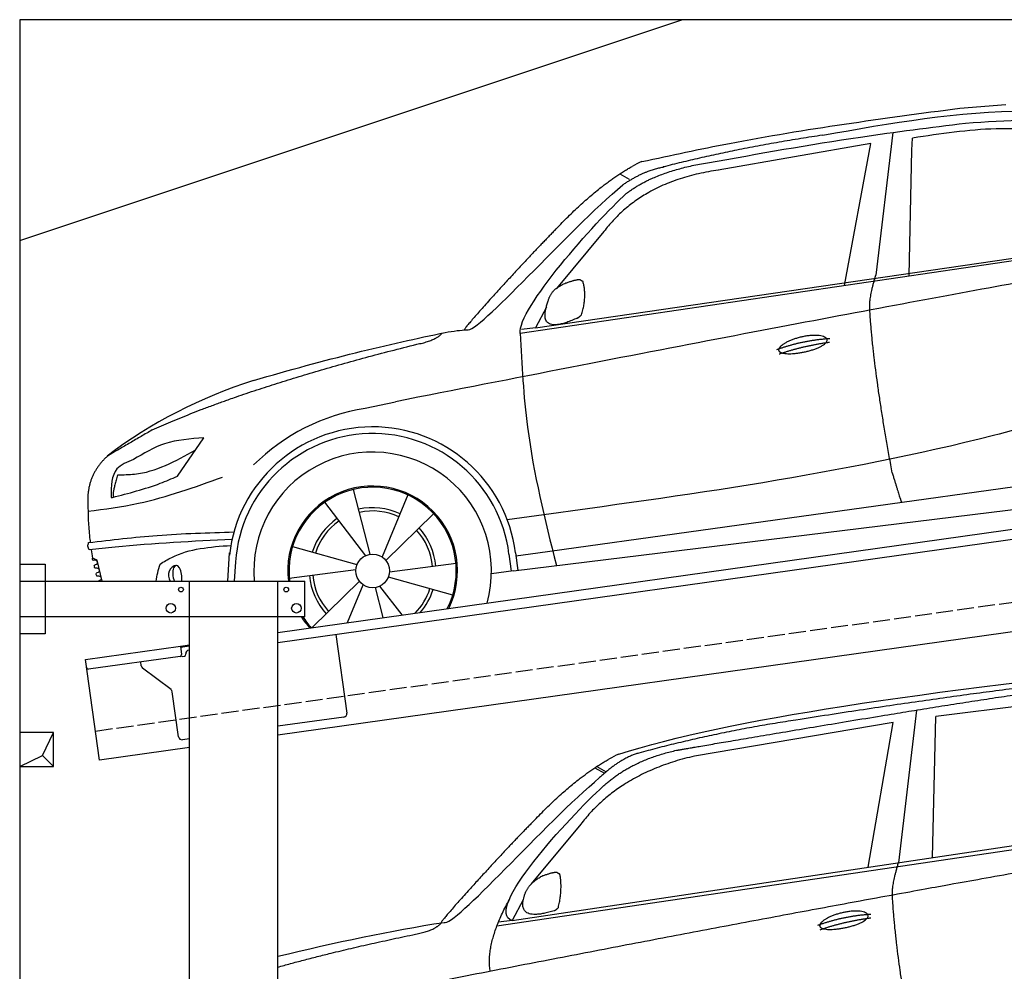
# Model space of a CAD drawing. Extents: x 0 to 5800, y -225 to 4850.
# Tile 2 of 3: x 0 to 2900, y 2047 to 4850. Entities that reach past the tile are written whole.
import ezdxf

# ---------------------------------------------------------------- set-up
doc = ezdxf.new("R2010")
doc.units = 0
doc.header["$LTSCALE"] = 10
doc.header["$MEASUREMENT"] = 0
doc.linetypes.add('GEN3', pattern=[6.25, 5, -1.25])
doc.layers.get('0').update_dxf_attribs({"linetype": 'CONTINUOUS'})
for name, color, linetype in [('3', 6, 'GEN3'), ('BREAKTHROUGH', 1, 'CONTINUOUS'), ('CAR', 1, 'CONTINUOUS'), ('SICHTBARE_KANTEN_DIN_', 7, 'CONTINUOUS')]:
    doc.layers.add(name, color=color, linetype=linetype)
doc.layers.add('AM_0', color=7, linetype='CONTINUOUS', lineweight=30)

# ---------------------------------------------------------------- blocks, each defined once
blk = doc.blocks.new('car_150')
at = {"layer": 'CAR'}
for p, q in [((12096.6, 1708.3), (11989, 1268.4)), ((12090.6, 1271.1), (12150.5, 1682.1)), ((12852.3, 1684.4), (12150.5, 1682.1)), ((11135.2, 1654.5), (11161.3, 1635)), ((11141, 1657.4), (11166.4, 1638.4)), ((12024, 1680.6), (11430.7, 1652.9)), ((11899, 1265.9), (12024, 1680.6)), ((11073.9, 1494.7), (10907.2, 1337.8)), ((10792.4, 1227), (12873.3, 1279.9)), ((10878.7, 1293.9), (10839.1, 1237.2)), ((10839.1, 1237.2), (12874.8, 1292.4)), ((10839.1, 1237.2), (10797.9, 1237.1))]:
    blk.add_line(p, q, dxfattribs=at)
blk.add_arc((11252.1, 1516.2), 174.5, 103.8736, 114.54, dxfattribs=at)
for points, degree in [([(11210.2, 1685.6), (11542.9, 1749.4), (12105.1, 1762), (12930.5, 1747.4)], 3), ([(11740.1, 1722.1), (11497.4, 1715.5), (11268.8, 1681.6)], 2), ([(12704.3, 1733.1), (12355.7, 1743.2), (11740.1, 1722.1)], 2), ([(10930.4, 1515.2), (11065.6, 1627.8), (11179.6, 1674.9)], 2), ([(11268.8, 1681.6), (11213.7, 1673.9), (11145.7, 1624)], 2), ([(11152.7, 1597.4), (11243.5, 1663), (11380.1, 1676.4)], 2), ([(11430.7, 1652.9), (11206.1, 1629.9), (11073.9, 1494.7)], 2), ([(10638.9, 1256.3), (10666.6, 1238), (10970.1, 1510.3), (11145.7, 1624)], 3), ([(10839.1, 1237.2), (10755.1, 1275), (11042.6, 1519.1), (11152.7, 1597.4)], 3), ([(10930.4, 1515.2), (10850.9, 1452.6), (10750.8, 1366.4), (10624.3, 1257.8), (10630.3, 1256.1)], 4), ([(10944.6, 1357.7), (10973.1, 1364.2), (10986, 1363.3)], 2), ([(10986, 1363.3), (10992.2, 1357.4), (10994.7, 1357.3)], 2), ([(10886.5, 1311.8), (10902.2, 1342.5), (10944.6, 1357.7)], 2), ([(10978.5, 1259), (10998.5, 1312.5), (10994.7, 1357.3)], 2), ([(10965.2, 1251), (10843.5, 1229), (10886.5, 1311.8)], 2), ([(10756.8, 1096.7), (10752.3, 1180.2), (10838, 1299.8)], 2), ([(10140.7, 1216.8), (10314.3, 1236.6), (10479.5, 1251.5), (10638.9, 1256.3)], 3), ([(10551.6, 1232.1), (10606.6, 1235.5), (10630, 1255)], 2), ([(10965.2, 1251), (10971.1, 1252.9), (10978.5, 1259)], 2), ([(11959.5, 1175.6), (11961.8, 1206.7), (11989, 1268.4)], 2), ([(10136.8, 1184.9), (10312.9, 1212.3), (10551.6, 1232.1)], 2), ([(12866.3, 1222.8), (11949.2, 1183.9), (10404.4, 1071.4)], 2), ([(11966.3, 684.4), (11947.2, 997.3), (11959.5, 1175.6)], 2), ([(11730.9, 1114.3), (11806, 1132.5), (11889.6, 1128.1)], 2), ([(11736.2, 1100.5), (11810, 1116.4), (11887.9, 1117)], 2)]:
    blk.add_open_spline(points, degree=degree, dxfattribs=at)
for points, degree, knots in [([(11380.1, 1676.4), (11407, 1677.9), (11545.9, 1684.7), (12131.3, 1711.8), (12584.9, 1726.7), (12852.7, 1717.4), (12926.2, 1712.9)], 4, [0.0821318, 0.0821318, 0.0821318, 0.0821318, 0.0821318, 0.258851, 0.508851, 0.6086078, 0.6086078, 0.6086078, 0.6086078, 0.6086078]), ([(11736, 1111.2), (11735, 1119.4), (11755.7, 1136.1), (11838.1, 1157.7), (11931.6, 1126.3), (11845.9, 1093.1), (11761.1, 1092.3), (11737, 1103), (11736, 1111.2)], 5, [0, 0, 0, 0, 0, 0, 0.300106, 0.500106, 0.700106, 1, 1, 1, 1, 1, 1])]:
    blk.add_open_spline(points, degree=degree, knots=knots, dxfattribs=at)
blk = doc.blocks.new('car_150_')
at = {"layer": 'CAR'}
for p, q in [((6993.7, 5277.2), (7129.2, 5288.8)), ((6796.4, 5203.8), (6750.1, 4783)), ((6731.9, 5170.4), (6283.3, 5089.2)), ((6657.9, 4752.4), (6731.9, 5170.4)), ((6853.7, 5152.6), (6855.4, 5188)), ((6848, 4782.8), (6853.7, 5152.6)), ((5993.7, 5075.5), (6021.3, 5060)), ((5703.5, 4603.8), (7806, 4931.3)), ((5748.6, 4619.9), (7887.1, 4949.3)), ((5948.1, 4905.6), (5809.7, 4736.5)), ((5780.5, 4681.2), (5748.6, 4619.9)), ((5748.6, 4619.9), (5707.7, 4614.5)), ((5249.2, 4379.1), (5338.8, 4399.4)), ((4697.5, 4174.8), (4774.2, 4288.5)), ((7646, 4233.7), (5761.2, 3956.2)), ((5689.3, 3904.2), (7721.3, 4169.7)), ((5267.2, 3949.5), (5216.9, 4139.6)), ((5377, 4125.1), (5302.6, 3941.6)), ((5131.5, 4101.3), (5253.2, 3945.1)), ((5313.4, 3931.7), (5452.9, 4070.3)), ((5734.4, 4063.7), (5670.2, 4054.4)), ((4848.5, 3866.9), (4853.3, 3950.1)), ((5228.7, 3918.3), (5038.9, 3969.8)), ((5676.1, 3953), (5682.6, 3903)), ((5695.3, 3956.7), (5702.3, 3904.6)), ((5761.2, 3956.2), (5696.7, 3946.7)), ((4463, 3925.5), (4449.3, 3931.7)), ((4478.1, 3864), (4463, 3925.5)), ((4871, 3924.2), (4867.7, 3867.1)), ((5520.5, 3924.4), (5324.3, 3897.1)), ((5029.4, 3876.7), (5225.5, 3904)), ((5689.3, 3904.2), (5624.9, 3894.7)), ((5693.6, 3903), (5693.4, 3904.4)), ((5236.4, 3869.4), (5098.3, 3732.1)), ((5201.8, 3747.5), (5247.2, 3859.5)), ((5321.2, 3882.8), (5511, 3831.3)), ((5282.7, 3851.6), (5306.1, 3763)), ((5362.6, 3771.4), (5296.6, 3856))]:
    blk.add_line(p, q, dxfattribs=at)
blk.add_circle((5274.9, 3900.5), 49.6, dxfattribs=at)
for centre, radius, start, end in [((6122, 4949.8), 174.5, 111.2882, 121.9546), ((5356.2, 3104.6), 1422.1, 107.8766, 127.519), ((5347.7, 3787.7), 599.5, 99.4563, 135.2463), ((5274.9, 3900.5), 424.2, 7.6054, 174.1435), ((5274.9, 3900.5), 404.6, 7.4461, 176.652), ((5274.9, 3900.5), 350, 344.7595, 185.4081), ((5274.9, 3900.5), 250, 334.2204, 187.3999), ((5274.9, 3900.5), 246.4, 333.6424, 187.5031), ((5274.9, 3900.5), 186.2, 64.7762, 103.2667), ((5274.9, 3900.5), 176.5, 64.6018, 103.1816), ((5274.9, 3900.5), 186.2, 124.7762, 163.2667), ((5274.9, 3900.5), 176.5, 124.6018, 163.1816), ((5274.9, 3900.5), 176.5, 4.6018, 43.1816), ((5274.9, 3900.5), 186.2, 4.7762, 43.2667), ((5274.9, 3900.5), 176.5, 184.6018, 223.1816), ((5274.9, 3900.5), 186.2, 184.7762, 223.2667), ((5274.9, 3900.5), 176.5, 315.6124, 343.1816), ((5274.9, 3900.5), 186.2, 319.3932, 343.2667), ((5274.9, 3900.5), 250, 213.2019, 222.6786), ((5274.9, 3900.5), 246.4, 213.7482, 223.2566), ((5274.9, 3900.5), 350, 217.4387, 217.626)]:
    blk.add_arc(centre, radius, start, end, dxfattribs=at)
for centre, major_axis, ratio, start_param, end_param in [((4699.7, 3882.5), (4.4, -29.4), 0.870747, 3.078863, 5.190641), ((4699.8, 3882.5), (-4.4, 29.6), 0.439627, 4.05108, 8.39242), ((4699.7, 3882.6), (4.4, -29.5), 0.784824, 3.019947, 3.143719)]:
    blk.add_ellipse(centre, major_axis=major_axis, ratio=ratio, start_param=start_param, end_param=end_param, dxfattribs=at)
for points, degree, knots in [([(6058.7, 5112.4), (6144.2, 5131.5), (6453.2, 5200.5), (6766.8, 5245), (6993.6, 5277.2)], 3, [0, 0, 0, 0, 262.813629, 949.636575, 949.636575, 949.636575, 949.636575]), ([(6590.3, 5194.3), (6790.1, 5231.4), (7055.2, 5280.6), (7323.2, 5267.8), (7389.2, 5264.7)], 3, [0, 0, 0, 0, 605.994997, 803.781644, 803.781644, 803.781644, 803.781644]), ([(7010.2, 5233), (7130.8, 5242.4), (7438, 5266.3), (7702.5, 5100), (7863.2, 4999)], 3, [0, 0, 0, 0, 355.261483, 904.814862, 904.814862, 904.814862, 904.814862]), ([(6252.1, 5110.1), (6401.8, 5138.2), (6653.7, 5185.6), (6907.8, 5219.4), (7011, 5233.1)], 3, [0, 0, 0, 0, 456.745059, 768.877533, 768.877533, 768.877533, 768.877533]), ([(7280.4, 5213.4), (7220.4, 5216.3), (7078, 5223.2), (6937, 5200.9), (6855.4, 5188)], 3, [0, 0, 0, 0, 179.578451, 426.729981, 426.729981, 426.729981, 426.729981]), ([(5483, 4604.3), (5494.7, 4606.5), (5516.1, 4610.4), (5537.7, 4612.2), (5547.5, 4613)], 3, [0, 0, 0, 0, 35.619977, 65.088393, 65.088393, 65.088393, 65.088393]), ([(5703.5, 4603.8), (5709.3, 4511.2), (5723.7, 4280), (5781.3, 4055.4), (5815.9, 3920.7)], 3, [0, 0, 0, 0, 277.59112, 693.570767, 693.570767, 693.570767, 693.570767]), ([(6465.7, 4559.3), (6463.6, 4567.3), (6482, 4586.6), (6560.8, 4618.6), (6657.6, 4599.5), (6576.9, 4555.6), (6492.9, 4543.8), (6467.7, 4551.3), (6465.7, 4559.3)], 5, [0, 0, 0, 0, 0, 0, 0.300106, 0.500106, 0.700106, 1, 1, 1, 1, 1, 1]), ([(7654.8, 4478.5), (7470.6, 4420.5), (6844.5, 4223.3), (6193.7, 4129.8), (5734.4, 4063.7)], 3, [0, 0, 0, 0, 579.00444, 1967.110779, 1967.110779, 1967.110779, 1967.110779]), ([(4774.2, 4288.5), (4734.9, 4285.3), (4660.9, 4279.4), (4597.6, 4240.9), (4567.9, 4222.9)], 3, [0, 0, 0, 0, 116.380747, 219.102854, 219.102854, 219.102854, 219.102854]), ([(4521.8, 4177.7), (4538.5, 4177.9), (4619.5, 4178.7), (4691.9, 4219.3), (4749.3, 4251.6)], 3, [0, 0, 0, 0, 49.860743, 241.440865, 241.440865, 241.440865, 241.440865]), ([(4567.9, 4222.9), (4549.3, 4215.3), (4503.1, 4196.4), (4503, 4144.5), (4502.9, 4113.4)], 3, [0, 0, 0, 0, 55.914644, 138.985336, 138.985336, 138.985336, 138.985336]), ([(4435.2, 4069.4), (4484.9, 4076.4), (4620.6, 4095.5), (4749.3, 4143.2), (4831, 4173.4)], 3, [0, 0, 0, 0, 150.106975, 410.193991, 410.193991, 410.193991, 410.193991]), ([(4506.8, 4110.9), (4554.4, 4123.4), (4619.5, 4140.5), (4680.9, 4167.5), (4697.5, 4174.8)], 3, [0, 0, 0, 0, 147.159719, 201.348086, 201.348086, 201.348086, 201.348086]), ([(4434.3, 4093), (4435.5, 4060.6), (4436.9, 4022.1), (4441.6, 3983.8), (4442.4, 3977.7)], 3, [0, 0, 0, 0, 97.108013, 115.616313, 115.616313, 115.616313, 115.616313]), ([(4502.9, 4113.4), (4502.8, 4112.3), (4502.6, 4109.8), (4505.2, 4110.5), (4506.8, 4110.9)], 3, [0, 0, 0, 0, 2.598862, 6.284951, 6.284951, 6.284951, 6.284951]), ([(4437.7, 3977.1), (4505, 3985.7), (4647.1, 4004), (4790.2, 4009.1), (4865.6, 4011.8)], 3, [0, 0, 0, 0, 203.297538, 429.475842, 429.475842, 429.475842, 429.475842]), ([(4439.9, 3955.5), (4438, 3959.3), (4434.5, 3966.3), (4436.7, 3973.7), (4437.7, 3977.1)], 3, [0, 0, 0, 0, 12.224254, 22.465372, 22.465372, 22.465372, 22.465372]), ([(4860.2, 3989.6), (4745.2, 3983.2), (4604.7, 3975.4), (4465.2, 3958.6), (4439.9, 3955.5)], 3, [0, 0, 0, 0, 345.382791, 421.716813, 421.716813, 421.716813, 421.716813]), ([(4648.5, 3915.5), (4659.8, 3922.6), (4721.6, 3961.3), (4796, 3967.3), (4856.8, 3972.2)], 3, [0, 0, 0, 0, 39.727462, 217.617343, 217.617343, 217.617343, 217.617343]), ([(4452, 3925), (4451.6, 3925.3), (4449.8, 3926.3), (4449.6, 3929.2), (4449.4, 3931.1), (4449.3, 3931.7)], 3, [0, 0, 0, 0, 1.427923, 5.828292, 7.478143, 7.478143, 7.478143, 7.478143]), ([(4455.1, 3908.2), (4455.8, 3910.1), (4457.4, 3914.2), (4466.6, 3914.3), (4462.3, 3926.1), (4455.8, 3925.4), (4452, 3925)], 3, [0, 0, 0, 0, 5.656821, 12.3267, 20.012637, 30.346325, 30.346325, 30.346325, 30.346325]), ([(4457.8, 3901.6), (4457.4, 3901.8), (4455.6, 3902.8), (4455.4, 3905.7), (4455.1, 3907.7), (4455.1, 3908.2)], 3, [0, 0, 0, 0, 1.427923, 5.828292, 7.478143, 7.478143, 7.478143, 7.478143]), ([(4461, 3884.9), (4461.7, 3886.7), (4463.2, 3890.7), (4472.4, 3890.8), (4468.1, 3902.7), (4461.5, 3902), (4457.8, 3901.6)], 3, [0, 0, 0, 0, 5.495934, 12.165813, 19.85175, 30.185438, 30.185438, 30.185438, 30.185438]), ([(4463.7, 3878.2), (4463.2, 3878.5), (4461.5, 3879.5), (4461.3, 3882.4), (4461, 3884.3), (4461, 3884.9)], 3, [0, 0, 0, 0, 1.427923, 5.828292, 7.478143, 7.478143, 7.478143, 7.478143]), ([(4467.9, 3864), (4468.3, 3864.8), (4470.3, 3867.4), (4478.3, 3867.4), (4474, 3879.3), (4467.4, 3878.6), (4463.7, 3878.2)], 3, [2.682731, 2.682731, 2.682731, 2.682731, 5.656821, 12.3267, 20.012637, 30.346325, 30.346325, 30.346325, 30.346325])]:
    blk.add_open_spline(points, degree=degree, knots=knots, dxfattribs=at)
for points, degree in [([(6590.3, 5194.3), (6342.2, 5155.3), (6121.6, 5097.1)], 2), ([(6013, 5017.6), (6096.2, 5083.6), (6251.3, 5110.3)], 2), ([(5803.2, 4907.4), (5922.7, 5036.5), (6029.7, 5097.9)], 2), ([(6284.4, 5088.8), (6061.8, 5056.7), (5948.1, 4905.6)], 2), ([(6123.2, 5096.2), (6065.8, 5086.5), (6002.6, 5043)], 2), ([(5547.5, 4613), (5577.3, 4598.4), (5843.2, 4907.6), (6002.6, 5043)], 3), ([(5703.8, 4603.3), (5695, 4674.1), (5922.8, 4934.4), (6013, 5017.6)], 3), ([(5803.2, 4907.4), (5732.5, 4835), (5644.3, 4736.7), (5532.9, 4612.6), (5539.4, 4612.3)], 4), ([(7979.4, 4899), (7725, 4888.3), (5338.8, 4399.4)], 2), ([(5837.6, 4753), (5865, 4763.1), (5877.9, 4763.9)], 2), ([(5877.9, 4763.9), (5884.9, 4758.8), (5887.3, 4759.1)], 2), ([(5883.9, 4659.5), (5901.1, 4713.7), (5887.3, 4759.1)], 2), ([(6732.8, 4687.3), (6731.1, 4718.4), (6750.1, 4783)], 2), ([(5785.9, 4700), (5794.1, 4735.6), (5837.6, 4753)], 2), ([(5871.8, 4649.8), (5747.2, 4591.7), (5785.9, 4700)], 2), ([(6803, 4201), (6743.7, 4508.9), (6732.8, 4687.3)], 2), ([(5871.8, 4649.8), (5877.4, 4652.5), (5883.9, 4659.5)], 2), ([(4919.6, 4458.1), (5131.9, 4523.6), (5319.2, 4569), (5483, 4604.3)], 3), ([(5399.6, 4569.1), (5453.7, 4579.5), (5474.4, 4601.9)], 2), ([(6460.2, 4561.7), (6532.3, 4589.4), (6615.8, 4595.9)], 2), ([(6467.2, 4548.7), (6538.3, 4574), (6615.5, 4584.7)], 2), ([(4622.5, 4310.5), (4903.3, 4440.5), (5399.6, 4569.1)], 2), ([(4622.5, 4310.5), (4492.9, 4233.7)], 1), ([(4492.9, 4233.7), (4430.6, 4178.8), (4434.3, 4093)], 2), ([(4521.8, 4177.7), (4507.9, 4132), (4508.6, 4113.8)], 2), ([(6803, 4201), (6822.6, 4138.3), (6831.4, 4112.8)], 2), ([(4508.6, 4113.8), (4511.9, 4114.1), (4510.2, 4111.7)], 2), ([(4445.5, 3956.2), (4446.7, 3948), (4448, 3939.9), (4449.3, 3931.7)], 3), ([(4637.5, 3865.3), (4639.1, 3881.6), (4643.8, 3898.6), (4648.5, 3915.5)], 3)]:
    blk.add_open_spline(points, degree=degree, dxfattribs=at)

msp = doc.modelspace()

# ---------------------------------------------------------------- linework, layer by layer
for p, q in [((0, 4200), (1950, 4850)), ((760, 3045.2), (3238.8, 3393.6)), ((3246, 3364.3), (760, 3014.9)), ((0, 3246.2), (75, 3246.2)), ((0, 3246.2), (75, 3246.2)), ((75, 3246.2), (75, 3041.2)), ((75, 3246.2), (75, 3041.2)), ((0, 3196.2), (840, 3196.2)), ((500, 1726.2), (500, 3196.2)), ((760, -43.8), (760, 3196.2)), ((840, 3091.2), (840, 3196.2)), ((3464.7, 3122.4), (760, 2742.2)), ((840, 3091.2), (0, 3091.2)), ((75, 3041.2), (0, 3041.2)), ((75, 3041.2), (0, 3041.2)), ((930.7, 3038.9), (963.3, 2807.2)), ((193.8, 2965.6), (473.5, 3004.9)), ((473.5, 3004.9), (500, 3008.6)), ((473.5, 3004.9), (477, 2980.2)), ((500, 3004.6), (474.1, 3001)), ((497.9, 2993.2), (500, 2993.5)), ((235.5, 2668.5), (193.8, 2965.6)), ((472.7, 2974.5), (202.9, 2936.6)), ((358, 2946.4), (356.4, 2958.2)), ((480.3, 2974.6), (485.3, 2975.3)), ((489.5, 2980.9), (489.4, 2981.9)), ((445.7, 2876.7), (361.9, 2939.8)), ((468.2, 2737.6), (449.5, 2870.1)), ((954.8, 2795.9), (760, 2768.5)), ((500, 2731.9), (479.5, 2729.1)), ((500, 2705.7), (235.5, 2668.5))]:
    msp.add_line(p, q)
for centre, radius in [((475, 3171.2), 7), ((785, 3171.2), 7), ((445, 3116.2), 14), ((815, 3116.2), 14)]:
    msp.add_circle(centre, radius)
for centre, radius, start, end in [((499.3, 2983.3), 10, 98, 188), ((472, 2979.5), 5, 278, 8), ((479.6, 2979.5), 5, 221.2367, 278), ((484.6, 2980.2), 5, 278, 8), ((202.2, 2941.5), 5, 188, 278), ((367.9, 2947.8), 10, 188, 233), ((439.6, 2868.7), 10, 8, 53), ((953.4, 2805.8), 10, 278, 8), ((478.1, 2739), 10, 188, 278)]:
    msp.add_arc(centre, radius, start, end)
at = {"layer": '3'}
msp.add_line((223.4, 2754.7), (5230.8, 3458.4), dxfattribs=at)
at = {"layer": 'BREAKTHROUGH'}
for p, q in [((67.4, 2683), (100, 2750)), ((67.4, 2683), (100, 2750)), ((67.4, 2683), (100, 2750)), ((0, 2650), (67.4, 2683)), ((0, 2650), (67.4, 2683)), ((0, 2650), (67.4, 2683)), ((67.2, 2682.8), (100, 2650)), ((67.2, 2682.8), (100, 2650)), ((67.2, 2682.8), (100, 2650))]:
    msp.add_line(p, q, dxfattribs=at)
msp.add_lwpolyline([(100, 2750), (0, 2750), (0, 2650), (100, 2650)], close=True, dxfattribs=at)
msp.add_lwpolyline([(100, 2750), (0, 2750), (0, 2650), (100, 2650)], close=True, dxfattribs=at)
msp.add_lwpolyline([(100, 2750), (0, 2750), (0, 2650), (100, 2650)], close=True, dxfattribs=at)
at = {"layer": 'SICHTBARE_KANTEN_DIN_'}
for p, q in [((5300, 4850), (0, 4850)), ((0, 4850), (0, -50))]:
    msp.add_line(p, q, dxfattribs=at)

# ---------------------------------------------------------------- block references
at = {"layer": 'AM_0', "rotation": 359.5505213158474}
msp.add_blockref('car_150_', (-4265.8, -632.6), dxfattribs=at)
at = {"layer": 'CAR', "color": 2, "rotation": 6.973897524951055}
msp.add_blockref('car_150', (-9157.9, -347.9), dxfattribs=at)

doc.saveas('drawing.dxf')
